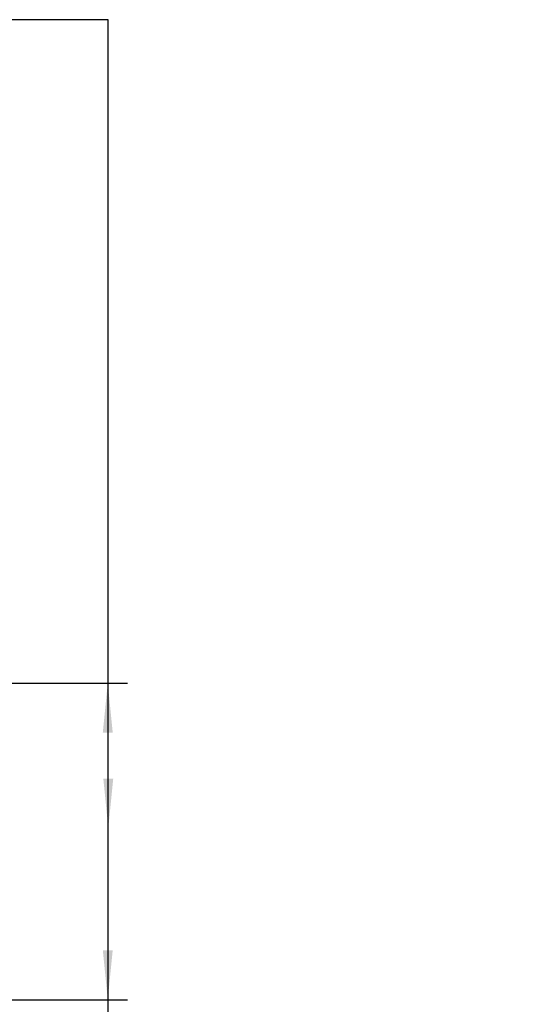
# Model space of a CAD drawing. Header units: millimetres. Extents: x 40 to 280, y 14 to 196.
# Tile 7 of 8: x 255 to 280, y 39 to 89. Entities that reach past the tile are written whole.
import ezdxf

# ---------------------------------------------------------------- set-up
doc = ezdxf.new("R2010")
doc.units = ezdxf.units.MM
doc.layers.add('FORMAT', color=7, linetype='Continuous')
doc.styles.add('SLDTEXTSTYLE0', font='TXT', dxfattribs={"width": 0.75})
doc.styles.add('SLDTEXTSTYLE1', font='TXT', dxfattribs={"width": 0.75, "bigfont": 'bigfont'})
doc.dimstyles.new('SLDDIMSTYLE7', dxfattribs={"dimtxt": 3.5, "dimasz": 2.5, "dimexe": 0, "dimexo": 0.0625, "dimgap": 0.875, "dimtad": 1, "dimlfac": 3, "dimrnd": 1e-09, "dimzin": 12, "dimdsep": 46, "dimtxsty": 'SLDTEXTSTYLE0', "dimsah": 1, "dimcen": 0.09, "dimadec": 0, "dimazin": 3, "dimtol": 1, "dimtp": 0.02, "dimtm": 0.02, "dimtfac": 1, "dimtofl": 0, "dimtmove": 0, "dimatfit": 3, "dimfxl": 0, "dimfrac": 2, "dimtolj": 1, "dimarcsym": 0})

# ---------------------------------------------------------------- blocks, each defined once
blk = doc.blocks.new('_D_17')
at = {"layer": 'FORMAT', "color": 7}
for p, q in [((248.111, 55.019), (259.968, 55.019)), ((258.968, 55.019), (258.968, 39.019)), ((246.601, 39.019), (259.968, 39.019)), ((258.968, 39.019), (258.968, 19.98))]:
    blk.add_line(p, q, dxfattribs=at)
for points in [[(258.968, 55.019), (258.718, 52.519), (259.218, 52.519)], [(258.968, 39.019), (259.218, 41.519), (258.718, 41.519)]]:
    blk.add_solid(points, dxfattribs=at)
at = {"layer": 'FORMAT', "color": 7, "char_height": 3.5, "attachment_point": 1, "rotation": 90, "style": 'SLDTEXTSTYLE0'}
for s, insert in [('±0.02', (254.456, 26.465)), ('48', (254.456, 19.98))]:
    blk.add_mtext(s, dxfattribs=dict(at, insert=insert))

msp = doc.modelspace()

# ---------------------------------------------------------------- linework, layer by layer
at = {"layer": 'FORMAT', "color": 7}
for p, q in [((258.9904, 88.5438), (232.6608, 88.5438)), ((258.9936, 47.6909), (258.9904, 88.5438))]:
    msp.add_line(p, q, dxfattribs=at)
msp.add_solid([(258.9936, 47.6909), (259.2434, 50.1909), (258.7434, 50.1909)], dxfattribs=at)

# ---------------------------------------------------------------- texts
at = {"layer": 'FORMAT', "color": 7, "insert": (216.012, 82.6307), "char_height": 3.439583, "attachment_point": 1, "style": 'SLDTEXTSTYLE1'}
msp.add_mtext('\\M+188CA\\M+19275\\M+19378', dxfattribs=at)

# ---------------------------------------------------------------- dimensions: what is measured, and where the dimension line sits
at = {"layer": 'FORMAT', "color": 7}
dim = msp.add_linear_dim(base=(258.9678, 39.0192), p1=(247.1108, 55.0192), p2=(245.6007, 39.0192), angle=90, dimstyle='SLDDIMSTYLE7', dxfattribs=at)
dim.commit()
dim.dimension.update_dxf_attribs({"geometry": '_D_17', "text_midpoint": (258.9678, 29.0192), "dimtype": 160})

doc.saveas('drawing.dxf')
